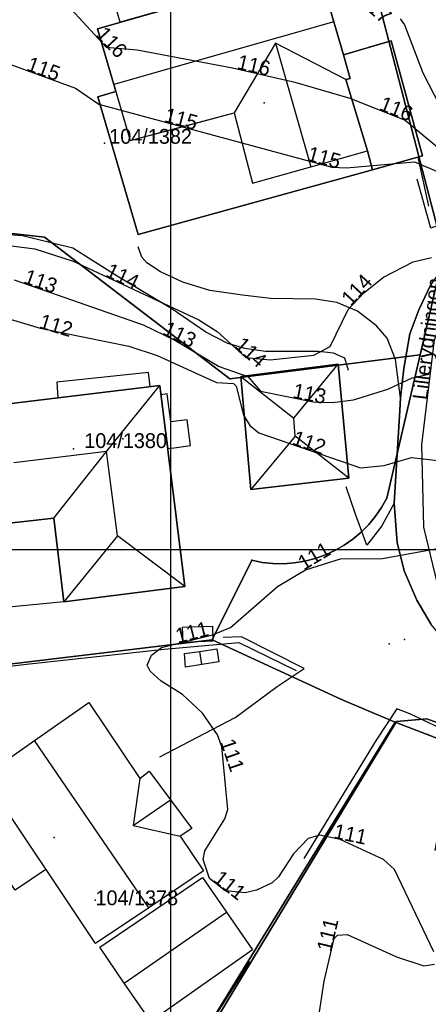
# Model space of a CAD drawing. Header units: metres. Extents: x 92348 to 92653, y 1600225 to 1600392.
# Tile 3 of 14: x 92390 to 92417, y 1600269 to 1600336. Entities that reach past the tile are written whole.
import ezdxf

# ---------------------------------------------------------------- set-up
doc = ezdxf.new("R2010")
doc.units = ezdxf.units.M
doc.header["$LTSCALE"] = 25.4
for name, color, linetype in [('Adresse', 10, 'Continuous'), ('AnnenBygning', 10, 'Continuous'), ('AnnetVegarealAvgrensning', 10, 'Continuous'), ('ArealressursFlate', 10, 'Continuous'), ('ArealressursGrense', 10, 'Continuous'), ('Bygning', 10, 'Continuous'), ('Bygningsdelelinje', 10, 'Continuous'), ('Bygningslinje', 10, 'Continuous'), ('Eiendomsgrense', 10, 'Continuous'), ('elveg20.v_kartverket_255_veglenke', 10, 'Continuous'), ('GatenavnTekst', 10, 'Continuous'), ('Gidtekst', 10, 'Continuous'), ('Gjerde', 10, 'Continuous'), ('GnrBnrTekst', 10, 'Continuous'), ('Hekk', 10, 'Continuous'), ('HoydeTekst', 10, 'Continuous'), ('HøydeKurve', 10, 'Continuous'), ('Kumlokk', 10, 'Continuous'), ('MurLoddrett', 10, 'Continuous'), ('Mønelinje', 10, 'Continuous'), ('Rutenett', 10, 'Continuous'), ('Skap', 10, 'Continuous'), ('Takkant', 10, 'Continuous'), ('Taksprang', 10, 'Continuous'), ('TaksprangBunn', 10, 'Continuous'), ('Teig', 10, 'Continuous'), ('Teiggrensepunkt', 10, 'Continuous'), ('TrappBygg', 10, 'Continuous'), ('VegAnnenAvgrensning', 10, 'Continuous'), ('Vegdekkekant', 10, 'Continuous'), ('VegKjørende', 10, 'Continuous'), ('Veranda', 10, 'Continuous')]:
    doc.layers.add(name, color=color, linetype=linetype)

msp = doc.modelspace()

# ---------------------------------------------------------------- linework, layer by layer
at = {"layer": 'Adresse'}
for p in [(92406.337, 1600330.155), (92396.8, 1600307.464), (92392.167, 1600280.555)]:
    msp.add_point(p, dxfattribs=at)
at = {"layer": 'AnnenBygning'}
for points in [[(92400.86, 1600293.72, 113.01), (92400.82, 1600294.76, 113.01), (92402.85, 1600294.81, 113.01), (92402.87, 1600293.81, 113.01)], [(92402.12, 1600292.22, 113.4), (92401.03, 1600292.04, 112.69), (92400.95, 1600292.97, 112.68), (92401.98, 1600293.11, 113.4), (92403.14, 1600293.28, 112.68), (92403.27, 1600292.41, 112.68)]]:
    msp.add_polyline3d(points, close=True, dxfattribs=at)
at = {"layer": 'AnnetVegarealAvgrensning'}
for p, q in [((92407.2, 1600290.74, 110.62), (92409.02, 1600291.96, 110.61)), ((92404.34, 1600288.63, 110.86), (92407.2, 1600290.74, 110.62)), ((92404.34, 1600288.63, 110.86), (92399.26, 1600285.97, 110.94))]:
    msp.add_line(p, q, dxfattribs=at)
for points in [[(92427.07, 1600327.34, 114.96), (92422.93, 1600324.01, 114.35), (92419.77, 1600322.5, 114.24), (92417.58, 1600321.7, 114.05), (92416.65, 1600325.01, 114.28)], [(92415.53, 1600310.24, 112.73), (92415.19, 1600312.83, 113.25), (92414.63, 1600314.26, 113.46), (92413.92, 1600315.11, 113.58), (92412.62, 1600316.09, 113.87), (92411.23, 1600316.67, 114.07), (92409.79, 1600316.91, 114.22), (92406.76, 1600316.95, 114.52), (92404.86, 1600317.17, 114.57), (92402.66, 1600317.5, 114.62), (92400.83, 1600318.06, 114.61), (92399.34, 1600318.74, 114.67), (92398.42, 1600319.35, 114.76), (92398.08, 1600319.73, 114.77), (92397.82, 1600320.43, 114.78)], [(92415.11, 1600303.13, 111.48), (92414.26, 1600301.6, 111.21), (92413.26, 1600300.28, 111), (92412.5, 1600302.39, 111.32), (92411.87, 1600304.23, 111.46)], [(92409.02, 1600291.96, 110.61), (92404.8, 1600294.1, 110.86), (92403.57, 1600294.05, 110.88)], [(92415.29, 1600289.23, 110.17), (92413.88, 1600287.12, 110.5), (92409.01, 1600279.12, 110.97)], [(92417.87, 1600279.66, 109.95), (92418.99, 1600285.91, 109.96), (92419.21, 1600287.28, 109.95), (92419.1, 1600287.51, 109.97), (92416.15, 1600288.9, 110.12), (92415.29, 1600289.23, 110.17)]]:
    msp.add_polyline3d(points, dxfattribs=at)
at = {"layer": 'ArealressursFlate'}
for points in [[(92417.61, 1600294.94), (92416.64, 1600296.58), (92415.77, 1600298.55), (92415.3, 1600300.47), (92415.11, 1600303.13), (92415.48, 1600309.39), (92415.53, 1600310.24), (92415.76, 1600312.22), (92416.16, 1600314.56), (92416.76, 1600316.18), (92417.58, 1600317.89)], [(92417.58, 1600317.89), (92416.76, 1600316.18), (92416.16, 1600314.56), (92415.76, 1600312.22), (92415.53, 1600310.24), (92415.48, 1600309.39), (92415.11, 1600303.13), (92415.3, 1600300.47), (92415.77, 1600298.55), (92416.64, 1600296.58), (92417.61, 1600294.94)], [(92427.04, 1600285.01), (92417.31, 1600288.56), (92415.25, 1600288.39), (92407.22, 1600275.09), (92399.05, 1600261.54)], [(92399.05, 1600261.54), (92407.22, 1600275.09), (92415.25, 1600288.39), (92417.31, 1600288.56), (92427.04, 1600285.01), (92431.07, 1600284.16), (92431.33, 1600283.98), (92433.57, 1600282.93), (92434.73, 1600282.54), (92440.06, 1600281.23), (92446.44, 1600279.84), (92454.01, 1600278.48), (92462.77, 1600277.05), (92464.08, 1600276.39), (92465.47, 1600275.14), (92466.38, 1600273.56), (92466.06, 1600268.42)]]:
    msp.add_lwpolyline(points, dxfattribs=at)
at = {"layer": 'ArealressursGrense'}
for points in [[(92423.31, 1600318.4), (92422.31, 1600320.03), (92421.26, 1600321.73), (92418.78, 1600319.6), (92417.58, 1600317.89), (92416.76, 1600316.18), (92416.16, 1600314.56), (92415.76, 1600312.22), (92415.53, 1600310.24)], [(92415.11, 1600303.13), (92415.48, 1600309.39), (92415.53, 1600310.24)], [(92431.07, 1600284.16), (92429.22, 1600285.38), (92423.31, 1600289.54), (92419.29, 1600292.91), (92417.61, 1600294.94), (92416.64, 1600296.58), (92415.77, 1600298.55), (92415.3, 1600300.47), (92415.11, 1600303.13)], [(92394.88, 1600255.93), (92399.05, 1600261.54), (92407.22, 1600275.09), (92415.25, 1600288.39), (92417.31, 1600288.56)], [(92431.07, 1600284.16), (92427.04, 1600285.01), (92417.31, 1600288.56)]]:
    msp.add_lwpolyline(points, dxfattribs=at)
at = {"layer": 'Bygning'}
for points in [[(92413.63, 1600325.64, 117.72), (92397.82, 1600321.28, 117.72), (92395.1, 1600330.57, 117.72), (92396.32, 1600330.92, 117.72), (92396.18, 1600331.4, 122.5), (92395.08, 1600335.16, 120.29), (92409.92, 1600339.42, 120.34), (92411.03, 1600335.63, 122.5), (92411.68, 1600333.4, 121.25), (92412.14, 1600331.8, 120.35), (92411.84, 1600331.73, 120.35), (92413.31, 1600326.93, 120.4)], [(92413.63, 1600325.64, 117.72), (92413.31, 1600326.93, 117.72), (92411.84, 1600331.73, 120.35), (92412.14, 1600331.8, 120.35), (92411.68, 1600333.4, 121.25), (92414.89, 1600334.35, 117.72), (92417.02, 1600326.58, 117.72)], [(92412.05, 1600304.82, 114.65), (92405.43, 1600304.06, 114.5), (92404.75, 1600311.67, 114.54), (92411.32, 1600312.51, 114.53)], [(92392.14, 1600302.12, 115.12), (92385.91, 1600301.41, 115.27), (92384.98, 1600309.33, 115.27), (92399.29, 1600311.08, 115.18), (92400.97, 1600297.5, 115.18), (92392.81, 1600296.46, 115.18)], [(92400.01, 1600283.08, 115.53), (92401.44, 1600281.16, 113.95), (92400.65, 1600280.63, 113.95), (92402.23, 1600278.3, 113.97), (92398.54, 1600275.8, 117.13), (92394.95, 1600273.38, 114.08), (92387.38, 1600284.68, 113.95), (92390.84, 1600287.1, 117.13), (92394.5, 1600289.66, 113.95), (92397.93, 1600284.53, 113.95), (92398.57, 1600285.03, 113.95)], [(92395.23, 1600273.13, 113.84), (92402.17, 1600277.85, 113.93), (92403.79, 1600275.5, 115.71), (92405.55, 1600272.95, 113.7), (92398.67, 1600268.11, 113.56), (92396.89, 1600270.71, 115.81)]]:
    msp.add_polyline3d(points, close=True, dxfattribs=at)
at = {"layer": 'Bygningsdelelinje'}
msp.add_line((92413.31, 1600326.93, 117.72), (92413.63, 1600325.64, 117.72), dxfattribs=at)
msp.add_polyline3d([(92411.68, 1600333.4, 121.25), (92412.14, 1600331.8, 120.35), (92411.84, 1600331.73, 120.35), (92413.31, 1600326.93, 120.4)], dxfattribs=at)
at = {"layer": 'Bygningslinje'}
for points in [[(92411.84, 1600331.73, 120.35), (92407.09, 1600334.2, 122.34), (92404.3, 1600329.49, 120.37)], [(92404.75, 1600311.67, 114.54), (92408.32, 1600308.87, 116.24), (92411.32, 1600312.51, 114.53)], [(92392.14, 1600302.12, 115.12), (92395.7, 1600306.61, 118.02), (92399.29, 1600311.08, 115.18)], [(92412.05, 1600304.82, 114.65), (92408.43, 1600307.66, 116.25), (92405.43, 1600304.06, 114.5)], [(92400.97, 1600297.5, 115.18), (92396.43, 1600300.91, 118.02), (92392.81, 1600296.46, 115.18)], [(92397.93, 1600284.53, 113.95), (92397.48, 1600281.36, 115.53), (92400.65, 1600280.63, 113.95)]]:
    msp.add_polyline3d(points, dxfattribs=at)
at = {"layer": 'Eiendomsgrense'}
for p, q in [((92418.46, 1600320.06), (92412.42, 1600343.27)), ((92373.29, 1600323.15), (92391.5, 1600321.08)), ((92404.02, 1600311.53), (92391.5, 1600321.08)), ((92418.46, 1600320.06), (92416.85, 1600313.14)), ((92416.85, 1600313.14), (92404.02, 1600311.53)), ((92416.85, 1600313.14), (92414.6, 1600303.47)), ((92402.83, 1600293.89), (92405.49, 1600299.28)), ((92374.71, 1600290.52), (92399.25, 1600293.47)), ((92399.25, 1600293.47), (92402.83, 1600293.89)), ((92411.5, 1600289.88), (92402.83, 1600293.89)), ((92415.18, 1600288.34), (92396.56, 1600258.06))]:
    msp.add_line(p, q, dxfattribs=at)
for points in [[(92405.49, 1600299.28), (92406.2, 1600299.13), (92406.92, 1600299.05), (92407.64, 1600299.04), (92408.36, 1600299.09), (92409.07, 1600299.2), (92409.77, 1600299.39), (92410.46, 1600299.63), (92411.1, 1600299.92), (92411.73, 1600300.29), (92412.32, 1600300.7), (92412.87, 1600301.16), (92413.39, 1600301.68), (92413.84, 1600302.24), (92414.24, 1600302.83), (92414.6, 1600303.47)], [(92415.18, 1600288.34), (92413.34, 1600289.1), (92411.5, 1600289.88)], [(92461.61, 1600276.48), (92458.2, 1600276.91), (92454.8, 1600277.4), (92451.41, 1600277.96), (92448.04, 1600278.58), (92444.68, 1600279.27), (92441.33, 1600280.03), (92437.99, 1600280.84), (92434.68, 1600281.72), (92431.38, 1600282.67), (92428.09, 1600283.68), (92424.84, 1600284.75), (92421.59, 1600285.89), (92418.38, 1600287.09), (92415.18, 1600288.34)]]:
    msp.add_lwpolyline(points, dxfattribs=at)
at = {"layer": 'elveg20.v_kartverket_255_veglenke'}
msp.add_polyline3d([(92470.267, 1600278.456, 109.24), (92458.179, 1600280.581, 108.7), (92436.265, 1600284.446, 109.35), (92430.976, 1600286.331, 109.5), (92426.758, 1600289.081, 109.75), (92420.785, 1600294.254, 110.35), (92418.023, 1600297.671, 110.7), (92417.104, 1600301.515, 111.2), (92416.963, 1600307.062, 112.15), (92417.82, 1600314.156, 113.3), (92418.298, 1600315.385, 113.47)], dxfattribs=at)
at = {"layer": 'Gidtekst'}
for p in [(92395.563, 1600327.429), (92393.451, 1600306.802), (92394.915, 1600276.304)]:
    msp.add_point(p, dxfattribs=at)
at = {"layer": 'Gjerde'}
for points in [[(92373.64, 1600290.25, 114.54), (92376.68, 1600290.69, 114.51), (92380.1, 1600291.05, 113.16), (92383.89, 1600291.48, 112.73), (92390.28, 1600292.26, 112.58), (92399.57, 1600293.27, 112.19), (92404.61, 1600293.72, 111.89), (92408.49, 1600291.83, 111.76)], [(92405.33, 1600272.14, 111.95), (92399.29, 1600262.6, 112.05), (92396.03, 1600257.28, 113.38)]]:
    msp.add_polyline3d(points, dxfattribs=at)
at = {"layer": 'Hekk'}
msp.add_polyline3d([(92412.01, 1600312.09, 114.5), (92411.77, 1600312.91, 114.59), (92411, 1600313.26, 114.66), (92410, 1600313.37, 114.76), (92406.41, 1600313.38, 114.94), (92405.03, 1600313.57, 114.99), (92403.87, 1600313.92, 114.99), (92402.39, 1600314.67, 114.99), (92400.1, 1600316.24, 115.1), (92396.41, 1600318.46, 115.28), (92393.42, 1600320.34, 115.32), (92390.01, 1600321.18, 115.53), (92384.33, 1600321.62, 115.56), (92376.84, 1600322.53, 115.63)], dxfattribs=at)
at = {"layer": 'HøydeKurve'}
for points in [[(92415.5, 1600335.83, 117), (92415.8, 1600335.42, 117), (92417.04, 1600332.18, 117), (92418.17, 1600330, 117), (92419.06, 1600328.67, 117), (92419.82, 1600328.04, 117), (92420.6, 1600327.88, 117), (92421.37, 1600327.95, 117), (92422.07, 1600328.21, 117), (92424.89, 1600330.1, 117), (92425.81, 1600331.08, 117), (92426.03, 1600331.83, 117), (92425.75, 1600333.95, 117), (92426.82, 1600338.07, 117)], [(92385.57, 1600334.08, 115), (92393.59, 1600331.16, 115), (92395.18, 1600330.07, 115), (92410.89, 1600325.82, 115), (92411.88, 1600325.78, 115), (92416.47, 1600326.18, 115), (92420.14, 1600324.63, 115), (92421.23, 1600324.47, 115), (92423.24, 1600324.97, 115), (92425.52, 1600326.09, 115), (92426.48, 1600326.88, 115), (92426.85, 1600326.97, 115), (92428.18, 1600326.29, 115), (92430.84, 1600324.15, 115), (92432.62, 1600323.28, 115), (92434.36, 1600323.11, 115), (92437.21, 1600323.69, 115), (92438.94, 1600324.35, 115), (92443.58, 1600325.64, 115), (92447.65, 1600328.3, 115), (92453.15, 1600330.76, 115), (92453.63, 1600331.56, 115), (92453.79, 1600333.01, 115), (92454.59, 1600336.23, 115)], [(92393.31, 1600336.48, 116), (92395.67, 1600333.93, 116), (92397.75, 1600333.74, 116), (92404.19, 1600332.53, 116), (92408.4, 1600331.55, 116), (92412.1, 1600330.47, 116), (92415.85, 1600329, 116), (92418.8, 1600326.53, 116)], [(92382.42, 1600321.39, 114), (92390.86, 1600320.3, 114), (92393.44, 1600319.47, 114), (92401.92, 1600315.5, 114), (92403.16, 1600314.71, 114), (92405.09, 1600312.96, 114), (92406.74, 1600312.8, 114), (92409.68, 1600313.12, 114), (92410.79, 1600313.71, 114), (92412, 1600316.2, 114), (92413.06, 1600317.34, 114), (92414.38, 1600318.39, 114), (92416.38, 1600319.43, 114), (92417.62, 1600319.72, 114)], [(92389.46, 1600318.22, 113), (92398.17, 1600315.16, 113), (92400.31, 1600314.13, 113), (92403.3, 1600312.35, 113), (92405.23, 1600311.67, 113), (92406.08, 1600310.68, 113), (92409.64, 1600309.97, 113), (92410.93, 1600309.92, 113), (92412.36, 1600310.1, 113), (92414.68, 1600310.83, 113), (92416.32, 1600311.59, 113), (92417.44, 1600311.83, 113)], [(92387.66, 1600316.01, 112), (92391.21, 1600314.94, 112), (92397.19, 1600313.74, 112), (92399.1, 1600313.09, 112), (92403.12, 1600311.28, 112), (92404.26, 1600311.2, 112), (92404.45, 1600311.03, 112), (92404.93, 1600309.06, 112), (92405.36, 1600308.37, 112), (92405.96, 1600307.87, 112), (92412.82, 1600305.52, 112), (92414.42, 1600305.67, 112), (92416.28, 1600306.2, 112), (92419.81, 1600305.8, 112)], [(92417.77, 1600272.82, 111), (92415.13, 1600278.39, 111), (92414.38, 1600279.05, 111), (92411.46, 1600280.41, 111), (92410.08, 1600280.7, 111), (92409.29, 1600280.47, 111), (92408.31, 1600279.44, 111), (92407.29, 1600277.88, 111), (92406.88, 1600277.48, 111), (92405.81, 1600277, 111), (92405.05, 1600276.82, 111), (92403.7, 1600276.94, 111), (92402.65, 1600277.77, 111), (92402.22, 1600279.05, 111), (92402.33, 1600279.64, 111), (92403.68, 1600281.8, 111), (92403.88, 1600282.44, 111), (92403.47, 1600286.67, 111), (92403.19, 1600287.49, 111), (92402.17, 1600288.95, 111), (92400.82, 1600290.21, 111), (92399.37, 1600291.1, 111), (92398.64, 1600291.77, 111), (92398.44, 1600292.19, 111), (92398.73, 1600292.86, 111), (92399.41, 1600293.38, 111), (92402.84, 1600294.24, 111), (92404.05, 1600294.74, 111), (92407.24, 1600297.5, 111), (92409.12, 1600298.63, 111), (92411.48, 1600299.37, 111), (92414.32, 1600299.4, 111), (92419.38, 1600300.31, 111)], [(92409.62, 1600265.81, 111), (92410.37, 1600270.84, 111), (92411.06, 1600273.72, 111), (92411.27, 1600273.94, 111), (92411.92, 1600273.99, 111), (92415.25, 1600272.49, 111), (92417.1, 1600271.89, 111), (92417.82, 1600271.99, 111)]]:
    msp.add_polyline3d(points, dxfattribs=at)
at = {"layer": 'Kumlokk'}
for p in [(92414.77, 1600293.62, 110.44), (92415.79, 1600293.91, 110.41)]:
    msp.add_point(p, dxfattribs=at)
at = {"layer": 'MurLoddrett'}
msp.add_line((92416.71, 1600326.5, 115.64), (92417.43, 1600323.18, 115.63), dxfattribs=at)
msp.add_polyline3d([(92398.63, 1600311, 111.67), (92398.52, 1600311.94, 111.67), (92392.34, 1600311.29, 111.56), (92392.41, 1600310.24, 111.55)], dxfattribs=at)
at = {"layer": 'Mønelinje'}
for p, q in [((92411.03, 1600335.63, 122.5), (92396.18, 1600331.4, 122.5)), ((92407.09, 1600334.2, 122.34), (92409.47, 1600325.84, 122.34)), ((92408.43, 1600307.66, 116.25), (92408.32, 1600308.87, 116.24)), ((92402.12, 1600292.22, 113.4), (92401.98, 1600293.11, 113.4)), ((92398.54, 1600275.8, 117.13), (92390.84, 1600287.1, 117.13)), ((92397.48, 1600281.36, 115.53), (92400.01, 1600283.08, 115.53)), ((92396.89, 1600270.71, 115.81), (92403.79, 1600275.5, 115.71))]:
    msp.add_line(p, q, dxfattribs=at)
msp.add_polyline3d([(92396.43, 1600300.91, 118.02), (92395.7, 1600306.61, 118.02), (92389.43, 1600305.86, 118)], dxfattribs=at)
at = {"layer": 'Rutenett'}
for p, q in [((92400, 1600386.577), (92400, 1600225.094)), ((92347.8, 1600300), (92626.349, 1600300))]:
    msp.add_line(p, q, dxfattribs=at)
at = {"layer": 'Skap'}
msp.add_point((92417.38, 1600287.51, 110.89), dxfattribs=at)
at = {"layer": 'Takkant'}
for points in [[(92411.68, 1600333.4, 121.25), (92411.03, 1600335.63, 122.5), (92409.92, 1600339.42, 120.34), (92395.08, 1600335.16, 120.29), (92396.18, 1600331.4, 122.5), (92396.32, 1600330.92, 122.23)], [(92413.63, 1600325.64, 117.72), (92417.02, 1600326.58, 117.72), (92414.89, 1600334.35, 117.72), (92411.68, 1600333.4, 117.72)], [(92396.32, 1600330.92, 117.72), (92395.1, 1600330.57, 117.72), (92397.82, 1600321.28, 117.72), (92413.63, 1600325.64, 117.72)], [(92412.05, 1600304.82, 114.65), (92411.32, 1600312.51, 114.53), (92404.75, 1600311.67, 114.54), (92405.43, 1600304.06, 114.5), (92412.05, 1600304.82, 114.65)], [(92392.14, 1600302.12, 115.12), (92392.81, 1600296.46, 115.18), (92400.97, 1600297.5, 115.18), (92399.29, 1600311.08, 115.18), (92384.98, 1600309.33, 115.27), (92385.91, 1600301.41, 115.27), (92392.14, 1600302.12, 115.12)], [(92400.86, 1600293.72, 113.01), (92400.82, 1600294.76, 113.01), (92402.85, 1600294.81, 113.01), (92402.87, 1600293.81, 113.01), (92400.86, 1600293.72, 113.01)], [(92402.12, 1600292.22, 113.4), (92401.03, 1600292.04, 112.69), (92400.95, 1600292.97, 112.68), (92401.98, 1600293.11, 113.4), (92403.14, 1600293.28, 112.68), (92403.27, 1600292.41, 112.68), (92402.12, 1600292.22, 113.4)], [(92400.01, 1600283.08, 115.53), (92401.44, 1600281.16, 113.95), (92400.65, 1600280.63, 113.95), (92402.23, 1600278.3, 113.97), (92398.54, 1600275.8, 117.13), (92394.95, 1600273.38, 114.08), (92387.38, 1600284.68, 113.95), (92390.84, 1600287.1, 117.13), (92394.5, 1600289.66, 113.95), (92397.93, 1600284.53, 113.95), (92398.57, 1600285.03, 113.95), (92400.01, 1600283.08, 115.53)], [(92395.23, 1600273.13, 113.84), (92402.17, 1600277.85, 113.93), (92403.79, 1600275.5, 115.71), (92405.55, 1600272.95, 113.7), (92398.67, 1600268.11, 113.56), (92396.89, 1600270.71, 115.81), (92395.23, 1600273.13, 113.84)]]:
    msp.add_polyline3d(points, dxfattribs=at)
at = {"layer": 'Taksprang'}
msp.add_polyline3d([(92396.32, 1600330.92, 122.23), (92396.34, 1600330.85, 122.19), (92397.29, 1600327.61, 120.37), (92400.8, 1600328.55, 120.37), (92404.3, 1600329.49, 120.37), (92405.55, 1600324.74, 120.42), (92409.47, 1600325.84, 122.34), (92413.31, 1600326.93, 120.4), (92411.84, 1600331.73, 120.35), (92412.14, 1600331.8, 120.35), (92411.68, 1600333.4, 121.25)], dxfattribs=at)
at = {"layer": 'TaksprangBunn'}
msp.add_polyline3d([(92396.32, 1600330.92, 117.72), (92397.29, 1600327.61, 117.72), (92404.3, 1600329.49, 117.72), (92405.55, 1600324.74, 117.72), (92409.47, 1600325.84, 117.72), (92413.31, 1600326.93, 117.72), (92411.84, 1600331.73, 117.72), (92412.14, 1600331.8, 117.72), (92411.68, 1600333.4, 117.72)], dxfattribs=at)
at = {"layer": 'Teig'}
for points in [[(92391.5, 1600321.08), (92373.29, 1600323.15), (92373.82, 1600325.06), (92374.4, 1600326.95), (92375.05, 1600328.83), (92375.74, 1600330.68), (92376.5, 1600332.5), (92378.55, 1600336.79), (92412.42, 1600343.27), (92418.46, 1600320.06), (92416.85, 1600313.14), (92404.02, 1600311.53)], [(92376.34, 1600286.01), (92374.71, 1600290.52), (92399.25, 1600293.47), (92402.83, 1600293.89), (92411.5, 1600289.88), (92413.34, 1600289.1), (92415.18, 1600288.34), (92396.56, 1600258.06), (92389.56, 1600264.71), (92383.61, 1600271.84), (92378.96, 1600279.78)]]:
    msp.add_lwpolyline(points, close=True, dxfattribs=at)
for points in [[(92418.38, 1600287.09), (92415.18, 1600288.34), (92413.34, 1600289.1), (92411.5, 1600289.88), (92402.83, 1600293.89), (92405.49, 1600299.28), (92406.2, 1600299.13), (92406.92, 1600299.05), (92407.64, 1600299.04), (92408.36, 1600299.09), (92409.07, 1600299.2), (92409.77, 1600299.39), (92410.46, 1600299.63), (92411.1, 1600299.92), (92411.73, 1600300.29), (92412.32, 1600300.7), (92412.87, 1600301.16), (92413.39, 1600301.68), (92413.84, 1600302.24), (92414.24, 1600302.83), (92414.6, 1600303.47), (92416.85, 1600313.14), (92418.46, 1600320.06), (92412.42, 1600343.27)], [(92373.29, 1600323.15), (92391.5, 1600321.08), (92404.02, 1600311.53), (92416.85, 1600313.14), (92414.6, 1600303.47), (92414.24, 1600302.83), (92413.84, 1600302.24), (92413.39, 1600301.68), (92412.87, 1600301.16), (92412.32, 1600300.7), (92411.73, 1600300.29), (92411.1, 1600299.92), (92410.46, 1600299.63), (92409.77, 1600299.39), (92409.07, 1600299.2), (92408.36, 1600299.09), (92407.64, 1600299.04), (92406.92, 1600299.05), (92406.2, 1600299.13), (92405.49, 1600299.28), (92402.83, 1600293.89), (92399.25, 1600293.47), (92374.71, 1600290.52)], [(92396.56, 1600258.06), (92415.18, 1600288.34), (92418.38, 1600287.09)]]:
    msp.add_lwpolyline(points, dxfattribs=at)
at = {"layer": 'Teiggrensepunkt'}
for p in [(92391.5, 1600321.08), (92416.85, 1600313.14), (92404.02, 1600311.53), (92414.6, 1600303.47), (92405.49, 1600299.28), (92399.25, 1600293.47), (92402.83, 1600293.89), (92411.5, 1600289.88), (92415.18, 1600288.34)]:
    msp.add_point(p, dxfattribs=at)
at = {"layer": 'TrappBygg'}
msp.add_polyline3d([(92401.14, 1600308.75, 111.65), (92400.03, 1600308.62, 112.69), (92399.79, 1600310.5, 112.69), (92399.36, 1600310.44, 112.69), (92399.82, 1600306.82, 112.69), (92400.25, 1600306.87, 112.69), (92401.35, 1600307.01, 111.65), (92401.14, 1600308.75, 111.65)], dxfattribs=at)
at = {"layer": 'VegAnnenAvgrensning'}
for points in [[(92423.31, 1600318.4, 114.21), (92422.31, 1600320.03, 114.24), (92421.26, 1600321.73, 114.28), (92418.78, 1600319.6, 114.05), (92417.58, 1600317.89, 113.84), (92416.76, 1600316.18, 113.61), (92416.16, 1600314.56, 113.38), (92415.76, 1600312.22, 113.03), (92415.53, 1600310.24, 112.73)], [(92433.57, 1600282.93, 109.4), (92431.33, 1600283.98, 109.46), (92429.22, 1600285.38, 109.54), (92423.31, 1600289.54, 109.91), (92419.29, 1600292.91, 110.31), (92417.61, 1600294.94, 110.41), (92416.64, 1600296.58, 110.6), (92415.77, 1600298.55, 110.87), (92415.3, 1600300.47, 111.1), (92415.11, 1600303.13, 111.48)]]:
    msp.add_polyline3d(points, dxfattribs=at)
at = {"layer": 'Vegdekkekant'}
msp.add_polyline3d([(92415.11, 1600303.13, 111.48), (92415.48, 1600309.39, 112.66), (92415.53, 1600310.24, 112.73)], dxfattribs=at)
at = {"layer": 'VegKjørende'}
msp.add_polyline3d([(92417.61, 1600294.94, 110.41), (92416.64, 1600296.58, 110.6), (92415.77, 1600298.55, 110.87), (92415.3, 1600300.47, 111.1), (92415.11, 1600303.13, 111.48), (92415.48, 1600309.39, 112.66), (92415.53, 1600310.24, 112.73), (92415.76, 1600312.22, 113.03), (92416.16, 1600314.56, 113.38), (92416.76, 1600316.18, 113.61), (92417.58, 1600317.89, 113.84)], dxfattribs=at)
at = {"layer": 'Veranda'}
for points in [[(92401.69, 1600337.06, 116.92), (92396.62, 1600335.61, 116.92), (92396.3, 1600336.7, 116.92), (92401.37, 1600338.16, 116.92), (92401.69, 1600337.06, 116.92)], [(92396.32, 1600330.92, 118.67), (92395.1, 1600330.57, 118.67), (92397.82, 1600321.28, 118.57), (92417.02, 1600326.58, 118.62), (92414.89, 1600334.35, 118.58), (92413.35, 1600333.89, 118.6)], [(92392.81, 1600296.46, 112.83), (92386.54, 1600295.86, 112.83), (92385.91, 1600301.41, 112.83)], [(92391.6, 1600278.39, 111.38), (92389.52, 1600277, 111.5), (92385.7, 1600282.69, 111.5), (92387.79, 1600284.08, 111.38)]]:
    msp.add_polyline3d(points, dxfattribs=at)

# ---------------------------------------------------------------- texts
at = {"layer": 'GatenavnTekst'}
msp.add_text('Lillerydningen', height=1, rotation=83.11292, dxfattribs=at).set_placement((92417.326, 1600310.068, 112.637))
at = {"layer": 'GnrBnrTekst'}
for s, p in [('104/1382', (92395.875, 1600327.4)), ('104/1380', (92394.19, 1600306.85)), ('104/1378', (92394.945, 1600275.975))]:
    msp.add_text(s, height=1, dxfattribs=at).set_placement(p)
at = {"layer": 'HoydeTekst'}
for s, rotation, p in [('117', 318.81407, (92412.69, 1600336.903, 117)), ('116', 312.78396, (92394.92, 1600334.741, 116)), ('116', 346.8961, (92404.438, 1600332.472, 116)), ('115', 339.99395, (92390.233, 1600332.382, 115)), ('116', 338.59482, (92414.034, 1600329.712, 116)), ('115', 344.86221, (92399.524, 1600328.895, 115)), ('115', 344.86221, (92409.177, 1600326.284, 115)), ('113', 340.64259, (92390.034, 1600318.018, 113)), ('114', 334.91287, (92395.557, 1600318.479, 114)), ('114', 47.08257, (92412.176, 1600316.389, 114)), ('112', 343.22675, (92391.082, 1600314.978, 112)), ('113', 334.2981, (92399.411, 1600314.563, 113)), ('114', 317.80028, (92404.274, 1600313.7, 114)), ('113', 348.72102, (92408.209, 1600310.255, 113)), ('112', 341.0903, (92408.156, 1600307.118, 112)), ('111', 31.00855, (92408.999, 1600298.558, 111)), ('111', 14.07554, (92400.493, 1600293.652, 111)), ('111', 288.85316, (92403.356, 1600287.005, 111)), ('111', 348.13227, (92410.96, 1600280.515, 111)), ('111', 321.67447, (92402.829, 1600277.629, 111)), ('111', 76.52684, (92410.836, 1600272.783, 111))]:
    msp.add_text(s, height=1, rotation=rotation, dxfattribs=at).set_placement(p)

doc.saveas('drawing.dxf')
